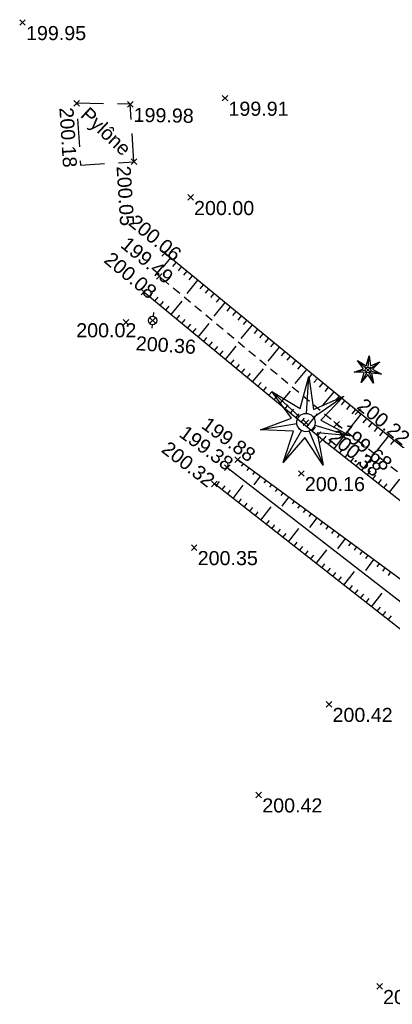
# Model space of a CAD drawing. Extents: x 1616800 to 1632437, y 2248456 to 2251974.
# Tile 86 of 256: x 1617447 to 1617473, y 2251832 to 2251901. Entities that reach past the tile are written whole.
import ezdxf
from ezdxf.enums import TextEntityAlignment as Align

# ---------------------------------------------------------------- set-up
doc = ezdxf.new("R2010")
doc.units = 0
doc.header["$LTSCALE"] = 2
doc.header["$PDMODE"] = 3
doc.header["$PDSIZE"] = 0.2
for name, pattern in [('CHEMIN', [1.5, 1, -0.5]), ('CONTINU', [0]), ('FOSSE', [0.5, 0.3, -0.2])]:
    doc.linetypes.add(name, pattern=pattern)
doc.layers.get('0').update_dxf_attribs({"linetype": 'CONTINUOUS'})
for name, color, linetype in [('X-PTS TOPO-TEXTE TOPOALT', 8, 'CONTINUOUS'), ('X-PTS TOPO-TOPOPOINT', 8, 'CONTINUOUS'), ('Y-FDP TOPO-TOP_AXE_FOSSE', 8, 'CONTINUOUS'), ('Y-FDP TOPO-TOP_BARBULE', 8, 'CONTINUOUS'), ('Y-FDP TOPO-TOP_BORNE', 8, 'CONTINUOUS'), ('Y-FDP TOPO-TOP_TALUS', 8, 'CONTINUOUS'), ('Y-FDP TOPO-TOP_TEXTE', 8, 'CONTINUOUS'), ('Y-FDP TOPO-TOP_VEGETATION_symb', 8, 'CONTINUOUS'), ('Y-FDP TOPO-TOP_VOIRIE', 8, 'CHEMIN')]:
    doc.layers.add(name, color=color, linetype=linetype)
doc.styles.add('Arial 1.5', font='arial.ttf', dxfattribs={"width": 0.99, "height": 0.75})
doc.styles.get("Standard").update_dxf_attribs({"font": 'arial.ttf'})

# ---------------------------------------------------------------- blocks, each defined once
blk = doc.blocks.new('TCPOINT')
at = {"color": 0}
blk.add_point((0, 0), dxfattribs=at)
at = {"layer": 'X-PTS TOPO-TEXTE TOPOALT'}
blk.add_attdef('ALT', text='', height=0.75, dxfattribs=at).set_placement((0.25, -0.25), align=Align.TOP_LEFT)
blk = doc.blocks.new('TCPOINT_2')
at = {"color": 0}
blk.add_point((0, 0), dxfattribs=at)
at = {"layer": 'X-PTS TOPO-TEXTE TOPOALT'}
blk.add_attdef('ALT', (0.25, 0.25), '', height=0.75, dxfattribs=at)
blk = doc.blocks.new('TCPOINT_C')
at = {"color": 0}
blk.add_point((0, 0), dxfattribs=at)
at = {"layer": 'X-PTS TOPO-TEXTE TOPOALT'}
blk.add_attdef('ALT', text='', height=0.75, dxfattribs=at).set_placement((0.5, 0.09), align=Align.MIDDLE_LEFT)
blk = doc.blocks.new('resineux compose')
at = {"layer": 'Y-FDP TOPO-TOP_VEGETATION_symb'}
for points in [[(-1.966, 1.574), (-0.356, 0.744), (0.005, 2.519)], [(0.001, 0.5), (0.005, 2.519)], [(0.005, 2.519), (0.359, 0.742), (1.972, 1.566)], [(-2.456, -0.556), (-0.804, 0.185), (-1.966, 1.574)], [(-0.39, 0.313), (-1.966, 1.574)], [(0.392, 0.311), (1.972, 1.566)], [(1.972, 1.566), (0.804, 0.182), (2.454, -0.565)], [(-0.488, -0.11), (-2.456, -0.556)], [(-1.097, -2.267), (-0.646, -0.513), (-2.456, -0.556)], [(-0.218, -0.45), (-1.097, -2.267)], [(0.216, -0.451), (1.088, -2.271)], [(0.487, -0.112), (2.454, -0.565)], [(2.454, -0.565), (0.644, -0.515), (1.088, -2.271)], [(1.088, -2.271), (-0.002, -0.825), (-1.097, -2.267)]]:
    blk.add_lwpolyline(points, dxfattribs=at)
at = {"layer": 'Y-FDP TOPO-TOP_VEGETATION_symb', "ltscale": 2}
blk.add_circle((0, 0), 0.5, dxfattribs=at)
blk = doc.blocks.new('p_b')
at = {"color": 0, "elevation": -1000}
for points in [[(-0.265, 0.14), (-0.484, 0.256)], [(0.499, -0.265), (0.265, -0.14)]]:
    blk.add_lwpolyline(points, dxfattribs=at)
at = {"color": 0}
blk.add_circle((0, 0), 0.3, dxfattribs=at)

msp = doc.modelspace()

# ---------------------------------------------------------------- linework, layer by layer
at = {"layer": 'Y-FDP TOPO-TOP_AXE_FOSSE', "linetype": 'FOSSE', "elevation": 201.34, "flags": 128}
msp.add_lwpolyline([(1617514.3586, 2251835.33), (1617502.0266, 2251846.345), (1617484.3546, 2251861.07), (1617469.4536, 2251872.756), (1617456.8476, 2251883.259)], dxfattribs=at)
at = {"layer": 'Y-FDP TOPO-TOP_AXE_FOSSE', "elevation": 201.34, "flags": 128}
msp.add_lwpolyline([(1617461.6736, 2251869.68), (1617474.7596, 2251859.553), (1617487.2186, 2251849.714), (1617503.3716, 2251836.225), (1617507.6216, 2251832.9)], dxfattribs=at)
at = {"layer": 'Y-FDP TOPO-TOP_BARBULE'}
for p, q in [((1617457.6264, 2251884.5749), (1617457.0963, 2251883.9278)), ((1617457.2396, 2251884.8917), (1617457.2336, 2251884.8845)), ((1617458.0132, 2251884.2581), (1617457.783, 2251883.977)), ((1617458.4, 2251883.9412), (1617458.1691, 2251883.6594)), ((1617458.7868, 2251883.6244), (1617458.5553, 2251883.3418)), ((1617459.1736, 2251883.3076), (1617458.9415, 2251883.0242)), ((1617459.5604, 2251882.9908), (1617458.7846, 2251882.0436)), ((1617459.9472, 2251882.6739), (1617459.7138, 2251882.389)), ((1617460.334, 2251882.3571), (1617460.1, 2251882.0714)), ((1617455.7538, 2251882.1425), (1617455.7856, 2251882.1809)), ((1617456.1393, 2251881.824), (1617456.3771, 2251882.1119)), ((1617456.5248, 2251881.5056), (1617456.7623, 2251881.7931)), ((1617460.7208, 2251882.0403), (1617460.4862, 2251881.7538)), ((1617461.1076, 2251881.7234), (1617460.8723, 2251881.4362)), ((1617456.9102, 2251881.1871), (1617457.1474, 2251881.4742)), ((1617457.2957, 2251880.8686), (1617457.5326, 2251881.1554)), ((1617457.6811, 2251880.5502), (1617458.4697, 2251881.5046)), ((1617461.4944, 2251881.4066), (1617460.708, 2251880.4465)), ((1617461.8812, 2251881.0898), (1617461.6447, 2251880.801)), ((1617458.0666, 2251880.2317), (1617458.3029, 2251880.5177)), ((1617462.268, 2251880.7729), (1617462.0308, 2251880.4833)), ((1617462.6548, 2251880.4561), (1617462.417, 2251880.1657)), ((1617458.4521, 2251879.9132), (1617458.688, 2251880.1988)), ((1617458.8375, 2251879.5948), (1617459.0731, 2251879.88)), ((1617459.223, 2251879.2763), (1617459.4583, 2251879.5611)), ((1617459.6084, 2251878.9578), (1617460.3917, 2251879.9059)), ((1617463.4285, 2251879.8225), (1617462.6314, 2251878.8494)), ((1617463.0417, 2251880.1393), (1617462.8032, 2251879.8481)), ((1617463.8153, 2251879.5056), (1617463.5755, 2251879.2129)), ((1617459.9939, 2251878.6394), (1617460.2286, 2251878.9234)), ((1617464.2021, 2251879.1888), (1617463.9617, 2251878.8953)), ((1617464.5889, 2251878.872), (1617464.3479, 2251878.5777)), ((1617460.3794, 2251878.3209), (1617460.6137, 2251878.6046)), ((1617460.7648, 2251878.0025), (1617460.9989, 2251878.2857)), ((1617461.5358, 2251877.3655), (1617462.3138, 2251878.3072)), ((1617465.3625, 2251878.2383), (1617464.5548, 2251877.2523)), ((1617464.9757, 2251878.5551), (1617464.734, 2251878.2601)), ((1617461.1503, 2251877.684), (1617461.384, 2251877.9669)), ((1617465.7493, 2251877.9215), (1617465.5064, 2251877.6249)), ((1617466.1361, 2251877.6046), (1617465.8925, 2251877.3073)), ((1617461.9212, 2251877.0471), (1617462.1543, 2251877.3292)), ((1617462.3067, 2251876.7286), (1617462.5395, 2251877.0103)), ((1617463.4631, 2251875.7732), (1617464.2358, 2251876.7085)), ((1617466.5229, 2251877.2878), (1617466.2787, 2251876.9897)), ((1617466.9097, 2251876.971), (1617466.6649, 2251876.6721)), ((1617462.6921, 2251876.4101), (1617462.9246, 2251876.6915)), ((1617463.0776, 2251876.0917), (1617463.3097, 2251876.3726)), ((1617467.2965, 2251876.6541), (1617466.4783, 2251875.6552)), ((1617467.6833, 2251876.3373), (1617467.4372, 2251876.0368)), ((1617468.0701, 2251876.0205), (1617467.8234, 2251875.7192)), ((1617463.8485, 2251875.4547), (1617464.08, 2251875.7349)), ((1617464.234, 2251875.1363), (1617464.4652, 2251875.4161)), ((1617468.4569, 2251875.7037), (1617468.2095, 2251875.4016)), ((1617468.8437, 2251875.3868), (1617468.5957, 2251875.084)), ((1617464.6194, 2251874.8178), (1617464.8503, 2251875.0973)), ((1617465.0049, 2251874.4993), (1617465.2355, 2251874.7784)), ((1617465.3904, 2251874.1809), (1617466.1579, 2251875.1098)), ((1617469.2305, 2251875.07), (1617468.4017, 2251874.0581)), ((1617469.6173, 2251874.7532), (1617469.3681, 2251874.4488)), ((1617465.7758, 2251873.8624), (1617466.0058, 2251874.1407)), ((1617470.0042, 2251874.4363), (1617469.7542, 2251874.1312)), ((1617470.391, 2251874.1195), (1617470.1404, 2251873.8136)), ((1617466.1613, 2251873.5439), (1617466.3909, 2251873.8219)), ((1617466.5467, 2251873.2255), (1617466.776, 2251873.503)), ((1617467.3177, 2251872.5885), (1617468.0799, 2251873.5111)), ((1617471.1667, 2251873.4885), (1617470.3523, 2251872.4664)), ((1617470.7778, 2251873.8027), (1617470.5282, 2251873.498)), ((1617466.9322, 2251872.907), (1617467.1612, 2251873.1842)), ((1617467.7031, 2251872.2701), (1617467.9315, 2251872.5465)), ((1617471.5578, 2251873.1769), (1617471.314, 2251872.871)), ((1617471.9488, 2251872.8653), (1617471.7056, 2251872.5601)), ((1617472.3398, 2251872.5537), (1617472.0972, 2251872.2493)), ((1617468.0886, 2251871.9516), (1617468.3166, 2251872.2276)), ((1617468.4746, 2251871.6338), (1617468.6951, 2251871.9152)), ((1617469.2617, 2251871.017), (1617469.9954, 2251871.9532)), ((1617473.1219, 2251871.9305), (1617472.3171, 2251870.9206)), ((1617472.7308, 2251872.2421), (1617472.4888, 2251871.9384)), ((1617468.8681, 2251871.3254), (1617469.0883, 2251871.6063)), ((1617473.5129, 2251871.6189), (1617473.272, 2251871.3166)), ((1617469.6552, 2251870.7086), (1617469.8753, 2251870.9894)), ((1617470.0488, 2251870.4002), (1617470.2688, 2251870.681)), ((1617462.7882, 2251869.9613), (1617462.6597, 2251869.7862)), ((1617470.4423, 2251870.0918), (1617470.6624, 2251870.3725)), ((1617470.8359, 2251869.7833), (1617471.0559, 2251870.0641)), ((1617471.2294, 2251869.4749), (1617471.9627, 2251870.4106)), ((1617463.1913, 2251869.6654), (1617463.061, 2251869.4879)), ((1617463.5944, 2251869.3695), (1617463.4623, 2251869.1895)), ((1617463.9974, 2251869.0737), (1617463.551, 2251868.4655)), ((1617471.623, 2251869.1665), (1617471.8429, 2251869.4472)), ((1617472.0165, 2251868.8581), (1617472.2365, 2251869.1387)), ((1617460.8975, 2251868.4172), (1617461.1154, 2251868.6958)), ((1617461.2915, 2251868.1093), (1617461.5097, 2251868.3884)), ((1617462.0793, 2251867.4934), (1617462.809, 2251868.4268)), ((1617464.4005, 2251868.7778), (1617464.2648, 2251868.5929)), ((1617464.8036, 2251868.4819), (1617464.666, 2251868.2946)), ((1617472.4101, 2251868.5497), (1617472.63, 2251868.8303)), ((1617472.8036, 2251868.2413), (1617473.0235, 2251868.5218)), ((1617473.1972, 2251867.9328), (1617473.93, 2251868.868)), ((1617461.6854, 2251867.8013), (1617461.9039, 2251868.0809)), ((1617465.2066, 2251868.1861), (1617465.0673, 2251867.9962)), ((1617465.6097, 2251867.8902), (1617465.4686, 2251867.6979)), ((1617462.4733, 2251867.1855), (1617462.6925, 2251867.466)), ((1617462.8672, 2251866.8776), (1617463.0868, 2251867.1585)), ((1617466.0128, 2251867.5943), (1617465.5363, 2251866.9452)), ((1617466.4158, 2251867.2985), (1617466.2711, 2251867.1013)), ((1617466.8189, 2251867.0026), (1617466.6723, 2251866.8029)), ((1617463.2611, 2251866.5696), (1617463.4811, 2251866.851)), ((1617463.6551, 2251866.2617), (1617463.8754, 2251866.5436)), ((1617464.049, 2251865.9538), (1617464.7846, 2251866.8949)), ((1617467.222, 2251866.7067), (1617467.0736, 2251866.5046)), ((1617467.625, 2251866.4109), (1617467.4749, 2251866.2063)), ((1617464.4429, 2251865.6459), (1617464.664, 2251865.9286)), ((1617464.8369, 2251865.3379), (1617465.0583, 2251865.6212)), ((1617468.0281, 2251866.115), (1617467.5216, 2251865.4249)), ((1617468.4312, 2251865.8191), (1617468.2774, 2251865.6096)), ((1617468.8342, 2251865.5232), (1617468.6787, 2251865.3113)), ((1617465.2308, 2251865.03), (1617465.4526, 2251865.3137)), ((1617465.6248, 2251864.7221), (1617465.8469, 2251865.0063)), ((1617466.0187, 2251864.4142), (1617466.7603, 2251865.3629)), ((1617469.2373, 2251865.2274), (1617469.0799, 2251865.013)), ((1617469.6404, 2251864.9315), (1617469.4812, 2251864.7147)), ((1617466.4126, 2251864.1063), (1617466.6354, 2251864.3913)), ((1617470.0434, 2251864.6356), (1617469.5068, 2251863.9046)), ((1617470.4465, 2251864.3398), (1617470.2837, 2251864.118)), ((1617466.8066, 2251863.7983), (1617467.0297, 2251864.0839)), ((1617467.2005, 2251863.4904), (1617467.424, 2251863.7764)), ((1617467.5944, 2251863.1825), (1617467.8183, 2251863.4689)), ((1617467.9884, 2251862.8746), (1617468.7359, 2251863.8309)), ((1617470.8496, 2251864.0439), (1617470.685, 2251863.8197)), ((1617471.2526, 2251863.748), (1617471.0862, 2251863.5214)), ((1617471.6557, 2251863.4522), (1617471.4875, 2251863.223)), ((1617468.3823, 2251862.5666), (1617468.6069, 2251862.854)), ((1617472.0588, 2251863.1563), (1617471.4921, 2251862.3843)), ((1617472.4618, 2251862.8604), (1617472.29, 2251862.6264)), ((1617468.7762, 2251862.2587), (1617469.0012, 2251862.5465)), ((1617469.1702, 2251861.9508), (1617469.3955, 2251862.2391)), ((1617469.958, 2251861.335), (1617470.7115, 2251862.2989)), ((1617472.8649, 2251862.5646), (1617472.6913, 2251862.3281)), ((1617473.268, 2251862.2687), (1617473.0925, 2251862.0297)), ((1617469.5641, 2251861.6429), (1617469.7898, 2251861.9316)), ((1617470.352, 2251861.027), (1617470.5784, 2251861.3167)), ((1617470.7459, 2251860.7191), (1617470.9727, 2251861.0092)), ((1617471.1398, 2251860.4112), (1617471.3669, 2251860.7018)), ((1617471.9277, 2251859.7953), (1617472.6872, 2251860.767)), ((1617471.5338, 2251860.1033), (1617471.7612, 2251860.3943)), ((1617472.3216, 2251859.4874), (1617472.5498, 2251859.7794)), ((1617472.7156, 2251859.1795), (1617472.9441, 2251859.4719)), ((1617473.1095, 2251858.8716), (1617473.3384, 2251859.1644))]:
    msp.add_line(p, q, dxfattribs=at)
at = {"layer": 'Y-FDP TOPO-TOP_TALUS', "linetype": 'CONTINU', "elevation": 201.34, "flags": 128}
for points in [[(1617515.1296, 2251836.49), (1617503.4186, 2251847.606), (1617485.1856, 2251862.317), (1617470.9666, 2251873.648), (1617457.2246, 2251884.904)], [(1617513.5046, 2251834.315), (1617501.2426, 2251845.171), (1617483.5136, 2251859.848), (1617468.4476, 2251871.655), (1617455.7496, 2251882.146)], [(1617508.7896, 2251833.114), (1617504.3506, 2251837.603), (1617488.4106, 2251850.692), (1617475.2756, 2251860.795), (1617462.4126, 2251870.237)], [(1617507.0226, 2251831.63), (1617502.9656, 2251834.925), (1617486.1996, 2251848.489), (1617473.8356, 2251858.304), (1617460.7596, 2251868.525)]]:
    msp.add_lwpolyline(points, dxfattribs=at)
at = {"layer": 'Y-FDP TOPO-TOP_VOIRIE', "linetype": 'CHEMIN', "elevation": 201.34, "flags": 128}
msp.add_lwpolyline([(1617455.0326, 2251891.408), (1617454.7776, 2251895.493), (1617450.9676, 2251895.559), (1617451.2415, 2251891.1713)], close=True, dxfattribs=at)

# ---------------------------------------------------------------- block references
at = {"layer": 'X-PTS TOPO-TOPOPOINT'}
ref = msp.add_blockref('TCPOINT', (1617447.1186, 2251901.295, 199.95), dxfattribs=at)
ref.add_attrib('ALT', '199.95', dxfattribs={"layer": 'X-PTS TOPO-TEXTE TOPOALT', "height": 1}).set_placement((1617447.3686, 2251901.045, 199.95), align=Align.TOP_LEFT)
ref = msp.add_blockref('TCPOINT', (1617450.9676, 2251895.559, 200.18), dxfattribs=dict(at, rotation=273.5719682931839))
ref.add_attrib('ALT', '200.18', dxfattribs={"layer": 'X-PTS TOPO-TEXTE TOPOALT', "height": 1, "rotation": 273.571968}).set_placement((1617450.7337, 2251895.2939, 200.18), align=Align.TOP_LEFT)
ref = msp.add_blockref('TCPOINT', (1617454.7776, 2251895.493, 199.98), dxfattribs=dict(at, rotation=359.0075738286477))
ref.add_attrib('ALT', '199.98', dxfattribs={"layer": 'X-PTS TOPO-TEXTE TOPOALT', "height": 1, "rotation": 359.007574}).set_placement((1617455.0232, 2251895.2387, 199.98), align=Align.TOP_LEFT)
ref = msp.add_blockref('TCPOINT', (1617461.5056, 2251895.922, 199.91), dxfattribs=at)
ref.add_attrib('ALT', '199.91', dxfattribs={"layer": 'X-PTS TOPO-TEXTE TOPOALT', "height": 1, "rotation": 0}).set_placement((1617461.7556, 2251895.672, 199.91), align=Align.TOP_LEFT)
ref = msp.add_blockref('TCPOINT', (1617455.0326, 2251891.408, 200.05), dxfattribs=dict(at, rotation=273.5719682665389))
ref.add_attrib('ALT', '200.05', dxfattribs={"layer": 'X-PTS TOPO-TEXTE TOPOALT', "height": 1, "rotation": 273.571968}).set_placement((1617454.7987, 2251891.1429, 200.05), align=Align.TOP_LEFT)
ref = msp.add_blockref('TCPOINT', (1617459.0606, 2251888.869, 200), dxfattribs=at)
ref.add_attrib('ALT', '200.00', dxfattribs={"layer": 'X-PTS TOPO-TEXTE TOPOALT', "height": 1, "rotation": 360}).set_placement((1617459.3106, 2251888.619, 200), align=Align.TOP_LEFT)
ref = msp.add_blockref('TCPOINT', (1617457.2246, 2251884.904, 200.06), dxfattribs=dict(at, rotation=320.6792748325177))
ref.add_attrib('ALT', '200.06', dxfattribs={"layer": 'X-PTS TOPO-TEXTE TOPOALT', "height": 1, "rotation": 320.679275}).set_placement((1617455.2129, 2251887.7435, 200.06), align=Align.TOP_LEFT)
ref = msp.add_blockref('TCPOINT_C', (1617456.8476, 2251883.259, 199.49), dxfattribs=dict(at, rotation=320.1997938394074))
ref.add_attrib('ALT', '199.49', dxfattribs={"layer": 'X-PTS TOPO-TEXTE TOPOALT', "height": 1, "rotation": 320.199794}).set_placement((1617454.3367, 2251885.7772, 199.49), align=Align.MIDDLE_LEFT)
ref = msp.add_blockref('TCPOINT_2', (1617455.7496, 2251882.146, 200.08), dxfattribs=dict(at, rotation=320.4367171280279))
ref.add_attrib('ALT', '200.08', (1617452.8324, 2251884.3159, 200.08), dxfattribs={"layer": 'X-PTS TOPO-TEXTE TOPOALT', "height": 1, "rotation": 320.436717})
ref = msp.add_blockref('TCPOINT', (1617456.3668, 2251880.13, 200.36), dxfattribs=dict(at, rotation=356.3017727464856))
ref.add_attrib('ALT', '200.36', dxfattribs={"layer": 'X-PTS TOPO-TEXTE TOPOALT', "height": 1, "rotation": 356.301773}).set_placement((1617455.2093, 2251879.0217, 200.36), align=Align.TOP_LEFT)
ref = msp.add_blockref('TCPOINT', (1617454.4656, 2251880, 200.02), dxfattribs=at)
ref.add_attrib('ALT', '200.02', dxfattribs={"layer": 'X-PTS TOPO-TEXTE TOPOALT', "height": 1, "rotation": 0}).set_placement((1617450.9365, 2251879.9362, 200.02), align=Align.TOP_LEFT)
for p, rotation in [((1617471.6747, 2251876.6135, 202.42), 356.3017727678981), ((1617467.2588, 2251872.8823, 200.28), 356.3017723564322)]:
    msp.add_blockref('TCPOINT', p, dxfattribs=dict(at, rotation=rotation))
ref = msp.add_blockref('TCPOINT', (1617470.9666, 2251873.648, 200.22), dxfattribs=dict(at, rotation=320.6792747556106))
ref.add_attrib('ALT', '200.22', dxfattribs={"layer": 'X-PTS TOPO-TEXTE TOPOALT', "height": 1, "rotation": 320.679275}).set_placement((1617471.4472, 2251874.6962, 200.22), align=Align.TOP_LEFT)
ref = msp.add_blockref('TCPOINT_C', (1617461.6736, 2251869.68, 199.38), dxfattribs=dict(at, rotation=323.7197156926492))
ref.add_attrib('ALT', '199.38', dxfattribs={"layer": 'X-PTS TOPO-TEXTE TOPOALT', "height": 1, "rotation": 323.719716}).set_placement((1617458.467, 2251872.3429, 199.38), align=Align.MIDDLE_LEFT)
ref = msp.add_blockref('TCPOINT', (1617462.4126, 2251870.237, 199.88), dxfattribs=dict(at, rotation=323.7197157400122))
ref.add_attrib('ALT', '199.88', dxfattribs={"layer": 'X-PTS TOPO-TEXTE TOPOALT', "height": 1, "rotation": 323.719716}).set_placement((1617460.347, 2251873.3578, 199.88), align=Align.TOP_LEFT)
ref = msp.add_blockref('TCPOINT_C', (1617469.4536, 2251872.756, 199.68), dxfattribs=dict(at, rotation=320.1997942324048))
ref.add_attrib('ALT', '199.68', dxfattribs={"layer": 'X-PTS TOPO-TEXTE TOPOALT', "height": 1, "rotation": 320.199794}).set_placement((1617469.8953, 2251872.5051, 199.68), align=Align.MIDDLE_LEFT)
ref = msp.add_blockref('TCPOINT_2', (1617468.4476, 2251871.655, 200.38), dxfattribs=dict(at, rotation=320.4367174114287))
ref.add_attrib('ALT', '200.38', (1617468.7996, 2251871.6885, 200.38), dxfattribs={"layer": 'X-PTS TOPO-TEXTE TOPOALT', "height": 1, "rotation": 320.436717})
ref = msp.add_blockref('TCPOINT_2', (1617460.7596, 2251868.525, 200.32), dxfattribs=dict(at, rotation=321.9866448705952))
ref.add_attrib('ALT', '200.32', (1617456.9197, 2251870.8463, 200.32), dxfattribs={"layer": 'X-PTS TOPO-TEXTE TOPOALT', "height": 1, "rotation": 321.986646})
ref = msp.add_blockref('TCPOINT', (1617466.9326, 2251869.264, 200.16), dxfattribs=at)
ref.add_attrib('ALT', '200.16', dxfattribs={"layer": 'X-PTS TOPO-TEXTE TOPOALT', "height": 1, "rotation": 360}).set_placement((1617467.1826, 2251869.014, 200.16), align=Align.TOP_LEFT)
ref = msp.add_blockref('TCPOINT', (1617459.3186, 2251864.005, 200.35), dxfattribs=at)
ref.add_attrib('ALT', '200.35', dxfattribs={"layer": 'X-PTS TOPO-TEXTE TOPOALT', "height": 1, "rotation": 360}).set_placement((1617459.5686, 2251863.755, 200.35), align=Align.TOP_LEFT)
ref = msp.add_blockref('TCPOINT', (1617468.8986, 2251852.867, 200.42), dxfattribs=at)
ref.add_attrib('ALT', '200.42', dxfattribs={"layer": 'X-PTS TOPO-TEXTE TOPOALT', "height": 1, "rotation": 0}).set_placement((1617469.1486, 2251852.617, 200.42), align=Align.TOP_LEFT)
ref = msp.add_blockref('TCPOINT', (1617463.9066, 2251846.439, 200.42), dxfattribs=at)
ref.add_attrib('ALT', '200.42', dxfattribs={"layer": 'X-PTS TOPO-TEXTE TOPOALT', "height": 1, "rotation": 0}).set_placement((1617464.1566, 2251846.189, 200.42), align=Align.TOP_LEFT)
ref = msp.add_blockref('TCPOINT', (1617472.4916, 2251832.831, 200.66), dxfattribs=at)
ref.add_attrib('ALT', '200.66', dxfattribs={"layer": 'X-PTS TOPO-TEXTE TOPOALT', "height": 1, "rotation": 360}).set_placement((1617472.7416, 2251832.581, 200.66), align=Align.TOP_LEFT)
at = {"layer": 'Y-FDP TOPO-TOP_BORNE', "xscale": 0.999993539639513, "yscale": 0.999993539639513, "rotation": 111.6478320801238}
msp.add_blockref('p_b', (1617456.3668, 2251880.13, 201.34), dxfattribs=at)
at = {"layer": 'Y-FDP TOPO-TOP_VEGETATION_symb'}
for p, xscale, yscale, rotation in [((1617471.6747, 2251876.6135, 201.34), 0.3999999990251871, 0.3999999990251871, 356.3017727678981), ((1617467.2588, 2251872.8823, 201.34), 1.299999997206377, 1.299999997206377, 356.3017723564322)]:
    msp.add_blockref('resineux compose', p, dxfattribs=dict(at, xscale=xscale, yscale=yscale, rotation=rotation))

# ---------------------------------------------------------------- texts
at = {"layer": 'Y-FDP TOPO-TOP_TEXTE', "style": 'Arial 1.5', "width": 0.99}
msp.add_text('Pylône', height=1, rotation=316.818466, dxfattribs=at).set_placement((1617452.9685, 2251893.4719, 201.34), align=Align.MIDDLE)

doc.saveas('drawing.dxf')
